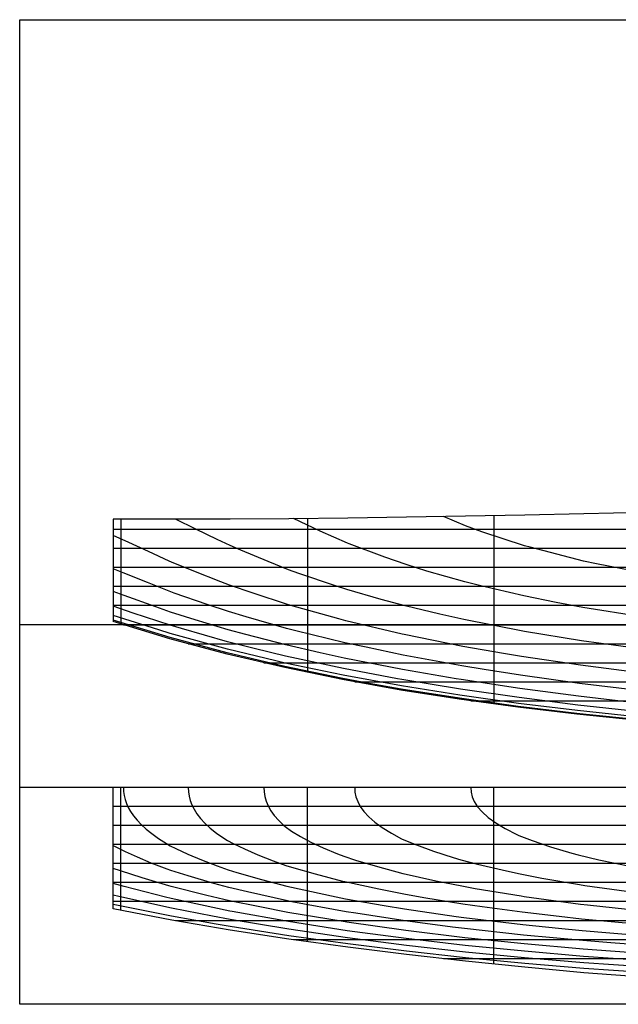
# Model space of a CAD drawing. Header units: metres. Extents: x -1049 to 33, y -200 to 318.
# Tile 1 of 4: x -1049 to -735, y -200 to 318. Entities that reach past the tile are written whole.
import ezdxf

# ---------------------------------------------------------------- set-up
doc = ezdxf.new("R2010")
doc.units = ezdxf.units.M

msp = doc.modelspace()

# ---------------------------------------------------------------- linework, layer by layer
at = {"layer": '2', "color": 5}
for points in [[(-317.15, 79.145), (-348.03, 76.9703), (-378.976, 74.8143), (-409.979, 72.6964), (-441.029, 70.649), (-472.122, 68.7469), (-503.254, 67.0737), (-534.423, 65.6864), (-565.616, 64.5032), (-596.821, 63.397), (-628.024, 62.2564), (-659.217, 61.0989), (-690.391, 60.005), (-721.539, 59.0507), (-752.657, 58.2492), (-783.744, 57.5688), (-814.8, 56.9776), (-845.819, 56.4647), (-876.79, 56.0417), (-907.704, 55.7211), (-938.551, 55.5156), (-969.319, 55.4377), (-1000, 55.5)], [(-1000, 55.5), (-1000, 51.3924), (-1000, 47.4907), (-1000, 43.7899), (-1000, 40.285), (-1000, 36.9712), (-1000, 33.8435), (-1000, 30.8969), (-1000, 28.1264), (-1000, 25.5272), (-1000, 23.0942), (-1000, 20.8226), (-1000, 18.7074), (-1000, 16.7436), (-1000, 14.9263), (-1000, 13.2505), (-1000, 11.7113), (-1000, 10.3037), (-1000, 9.0228), (-1000, 7.8636), (-1000, 6.8212), (-1000, 5.8906), (-1000, 5.067), (-1000, 4.3452), (-1000, 3.7205), (-1000, 3.1877), (-1000, 2.7421), (-1000, 2.3786), (-1000, 2.0923), (-1000, 1.8783), (-1000, 1.7315), (-1000, 1.647), (-1000, 1.62)], [(-321.89, -49.1651), (-352.864, -51.901), (-383.874, -54.1701), (-414.914, -55.9235), (-445.978, -57.1625), (-477.059, -57.992), (-508.15, -58.5303), (-539.246, -58.8387), (-570.338, -58.7938), (-601.42, -58.2346), (-632.485, -57.0329), (-663.527, -55.2299), (-694.538, -52.9209), (-725.513, -50.1902), (-756.444, -47.0279), (-787.32, -43.3768), (-818.132, -39.1786), (-848.857, -34.3651), (-879.461, -28.8594), (-909.911, -22.585), (-940.173, -15.4648), (-970.214, -7.4221), (-1000, 1.62)]]:
    msp.add_lwpolyline(points, dxfattribs=at)
at = {"layer": '2', "color": 1}
for points in [[(-800, 57.2593), (-800, 48.8678), (-800, 40.9623), (-800, 33.5283), (-800, 26.5516), (-800, 20.0176), (-800, 13.912), (-800, 8.2204), (-800, 2.9283), (-800, -1.9785), (-800, -6.5146), (-800, -10.6944), (-800, -14.5321), (-800, -18.0423), (-800, -21.2393), (-800, -24.1375), (-800, -26.7514), (-800, -29.0953), (-800, -31.1837), (-800, -33.0309), (-800, -34.6513), (-800, -36.0593), (-800, -37.2694), (-800, -38.2959), (-800, -39.1532), (-800, -39.8558), (-800, -40.4179), (-800, -40.8541), (-800, -41.1787), (-800, -41.4061), (-800, -41.5507), (-800, -41.6269), (-800, -41.6492)], [(-996, 55.4919), (-996, 51.2766), (-996, 47.2738), (-996, 43.4783), (-996, 39.885), (-996, 36.4886), (-996, 33.284), (-996, 30.2661), (-996, 27.4297), (-996, 24.7697), (-996, 22.2809), (-996, 19.9581), (-996, 17.7963), (-996, 15.7902), (-996, 13.9347), (-996, 12.2246), (-996, 10.6548), (-996, 9.2201), (-996, 7.9154), (-996, 6.7355), (-996, 5.6753), (-996, 4.7295), (-996, 3.8931), (-996, 3.1608), (-996, 2.5276), (-996, 1.9881), (-996, 1.5373), (-996, 1.1701), (-996, 0.8811), (-996, 0.6654), (-996, 0.5177), (-996, 0.4329), (-996, 0.4057)], [(-898, 55.8217), (-898, 49.2782), (-898, 43.0918), (-898, 37.2527), (-898, 31.7511), (-898, 26.5771), (-898, 21.7211), (-898, 17.1733), (-898, 12.9237), (-898, 8.9627), (-898, 5.2803), (-898, 1.8669), (-898, -1.2873), (-898, -4.1923), (-898, -6.8577), (-898, -9.2934), (-898, -11.5091), (-898, -13.5147), (-898, -15.3199), (-898, -16.9346), (-898, -18.3685), (-898, -19.6314), (-898, -20.7332), (-898, -21.6835), (-898, -22.4922), (-898, -23.1692), (-898, -23.7241), (-898, -24.1667), (-898, -24.507), (-898, -24.7545), (-898, -24.9192), (-898, -25.0109), (-898, -25.0393)]]:
    msp.add_lwpolyline(points, dxfattribs=at)
at = {"layer": '2', "color": 7}
for points in [[(-722.869, -12.7417), (-753.879, -8.4593), (-783.902, -3.5547), (-784.832, -3.396), (-815.729, 2.6986), (-828.378, 5.5521), (-846.561, 9.8717), (-859.26, 13.3136), (-877.315, 18.4706), (-883.149, 20.357), (-902.462, 26.924), (-907.995, 28.9044), (-918.637, 33.1506), (-932.961, 39.0841), (-938.64, 41.5357), (-945.485, 44.7745), (-956.697, 50.2322), (-967.318, 55.4427)], [(-722.25, 4.1658), (-753.271, 9.0769), (-767.294, 11.7201), (-784.242, 15.126), (-806.904, 20.4189), (-815.163, 22.4923), (-835.122, 28.2143), (-846.036, 31.5809), (-857.331, 35.5089), (-876.071, 42.4697), (-876.866, 42.7887), (-891.352, 49.2134), (-905.375, 55.7453)], [(-721.727, 27.3317), (-746.103, 32.0434), (-752.779, 33.4513), (-780.929, 40.6711), (-783.8, 41.4875), (-806.226, 48.8621), (-814.811, 52.013), (-826.52, 56.7838)], [(-723.472, -25.2696), (-754.476, -21.359), (-785.418, -16.752), (-794.989, -15.1243), (-816.304, -11.3853), (-847.122, -5.2431), (-848.1, -5.0206), (-877.848, 2.0138), (-881.533, 3.0083), (-906.745, 10.0811), (-908.469, 10.5854), (-926.415, 16.527), (-938.992, 20.8284), (-943.398, 22.5175), (-957.601, 28.1396), (-969.47, 32.9215), (-970.6, 33.424), (-981.581, 38.4428), (-991.914, 43.1601), (-1000, 46.8387)], [(-724.01, -34.5135), (-755.006, -30.8306), (-785.939, -26.5056), (-805.033, -23.479), (-816.815, -21.5735), (-847.622, -15.9486), (-867.078, -11.9017), (-878.331, -9.4963), (-904.051, -3.2063), (-908.916, -1.9805), (-930.203, 4.1474), (-939.367, 6.8616), (-950.744, 10.6903), (-968.024, 16.6353), (-969.703, 17.2293), (-982.038, 22.1256), (-994.732, 27.2089), (-1000, 29.3473)], [(-724.466, -41.1675), (-755.452, -37.6362), (-786.375, -33.5089), (-817.241, -28.853), (-819.729, -28.4315), (-848.034, -23.5698), (-878.722, -17.5718), (-891.31, -14.7561), (-909.276, -10.6617), (-930.265, -5.1762), (-939.673, -2.6664), (-956.999, 2.6253), (-969.905, 6.6433), (-977.6, 9.3733), (-994.247, 15.3722), (-1000, 17.4775)], [(-724.84, -45.7087), (-755.814, -42.2942), (-786.726, -38.3251), (-817.579, -33.8428), (-848.356, -28.805), (-850.578, -28.3916), (-879.021, -23.0544), (-909.544, -16.4993), (-925.876, -12.4773), (-939.893, -8.9828), (-964.186, -2.0379), (-970.048, -0.3386), (-989.498, 6.1154), (-1000, 9.6468)], [(-725.144, -48.5015), (-756.103, -45.1913), (-787.003, -41.3611), (-817.841, -37.0129), (-848.598, -32.0938), (-879.24, -26.5039), (-909.732, -20.1416), (-914.519, -18.9985), (-940.041, -12.8706), (-970.139, -4.6012), (-976.012, -2.7576), (-1000, 4.8387)], [(-725.385, -49.8751), (-749.748, -47.3439), (-756.328, -46.6596), (-787.215, -42.9468), (-818.037, -38.7007), (-848.774, -33.8575), (-865.483, -30.8428), (-879.392, -28.3318), (-909.856, -22.0349), (-940.133, -14.8823), (-970.192, -6.7864), (-1000, 2.3448)], [(-321.89, -49.1651), (-352.864, -51.901), (-383.874, -54.1701), (-414.914, -55.9235), (-445.978, -57.1625), (-477.059, -57.992), (-508.15, -58.5303), (-539.246, -58.8387), (-570.338, -58.7938), (-601.42, -58.2346), (-632.485, -57.0329), (-663.527, -55.2299), (-694.538, -52.9209), (-725.513, -50.1902), (-756.444, -47.0279), (-787.32, -43.3768), (-818.132, -39.1786), (-848.857, -34.3651), (-879.461, -28.8594), (-909.911, -22.585), (-940.173, -15.4648), (-970.214, -7.4221), (-1000, 1.62)]]:
    msp.add_lwpolyline(points, dxfattribs=at)
at = {"layer": '2', "color": 2}
for points in [[(-721.534, 50), (-752.658, 50), (-783.753, 50), (-814.815, 50), (-845.838, 50), (-876.812, 50), (-907.726, 50), (-938.57, 50), (-945.933, 50), (-969.334, 50), (-1000, 50)], [(-721.578, 40), (-752.709, 40), (-783.813, 40), (-814.885, 40), (-845.917, 40), (-876.899, 40), (-907.817, 40), (-938.656, 40), (-947.89, 40), (-969.398, 40), (-997.15, 40), (-1000, 40)], [(-721.686, 30), (-752.826, 30), (-783.939, 30), (-815.02, 30), (-846.062, 30), (-868.974, 30), (-877.051, 30), (-907.974, 30), (-937.596, 30), (-938.803, 30), (-969.506, 30), (-972.52, 30), (-994.312, 30), (-1000, 30)], [(-721.855, 20), (-753.003, 20), (-784.125, 20), (-799.697, 20), (-815.219, 20), (-846.275, 20), (-877.274, 20), (-879.262, 20), (-908.199, 20), (-922.939, 20), (-939.012, 20), (-950.917, 20), (-969.655, 20), (-970.813, 20), (-984.783, 20), (-996.194, 20), (-1000, 20)], [(-722.083, 10), (-738.442, 10), (-753.244, 10), (-784.382, 10), (-815.487, 10), (-821.743, 10), (-846.557, 10), (-872.452, 10), (-877.566, 10), (-906.111, 10), (-908.488, 10), (-929.488, 10), (-939.275, 10), (-947.094, 10), (-960.638, 10), (-969.838, 10), (-971.708, 10), (-980.128, 10), (-987.326, 10), (-993.521, 10), (-998.879, 10), (-1000, 10)], [(-994.663, 0), (-994.574, 0), (-994.294, 0), (-993.805, 0), (-993.09, 0), (-992.127, 0), (-990.896, 0), (-989.371, 0), (-987.525, 0), (-985.325, 0), (-982.734, 0), (-979.706, 0), (-976.189, 0), (-972.116, 0), (-970.041, 0), (-967.049, 0), (-960.861, 0), (-953.687, 0), (-945.346, 0), (-939.584, 0), (-935.06, 0), (-922.039, 0), (-908.84, 0), (-906.281, 0), (-885.312, 0), (-877.927, 0), (-857.641, 0), (-846.91, 0), (-819.859, 0), (-815.827, 0), (-784.707, 0), (-766.075, 0), (-753.558, 0), (-722.384, 0)], [(-960.585, -10), (-960.481, -10), (-960.151, -10), (-959.569, -10), (-958.706, -10), (-957.534, -10), (-956.019, -10), (-954.128, -10), (-951.818, -10), (-949.046, -10), (-945.758, -10), (-941.892, -10), (-939.931, -10), (-937.028, -10), (-931.059, -10), (-924.121, -10), (-916.058, -10), (-909.247, -10), (-906.341, -10), (-893.977, -10), (-879.479, -10), (-878.353, -10), (-860.501, -10), (-847.334, -10), (-836.832, -10), (-816.24, -10), (-806.176, -10), (-785.106, -10), (-765.675, -10), (-753.943, -10), (-722.754, -10)], [(-920.897, -20), (-920.776, -20), (-920.388, -20), (-919.696, -20), (-918.659, -20), (-917.237, -20), (-915.384, -20), (-913.053, -20), (-910.189, -20), (-909.724, -20), (-906.329, -20), (-901.657, -20), (-896.143, -20), (-889.677, -20), (-882.123, -20), (-878.85, -20), (-872.634, -20), (-861.131, -20), (-847.834, -20), (-847.728, -20), (-830.456, -20), (-816.731, -20), (-809.732, -20), (-785.582, -20), (-783.978, -20), (-754.405, -20), (-750.751, -20), (-723.202, -20)], [(-873.121, -30), (-872.966, -30), (-872.461, -30), (-871.547, -30), (-870.162, -30), (-868.245, -30), (-865.73, -30), (-862.547, -30), (-858.618, -30), (-853.856, -30), (-848.438, -30), (-848.127, -30), (-840.559, -30), (-831.703, -30), (-821.379, -30), (-817.314, -30), (-808.591, -30), (-793.349, -30), (-786.149, -30), (-774.746, -30), (-754.955, -30), (-752.131, -30), (-723.735, -30)], [(-812.104, -40), (-811.93, -40), (-811.344, -40), (-810.25, -40), (-808.555, -40), (-806.17, -40), (-803.005, -40), (-798.967, -40), (-793.957, -40), (-787.867, -40), (-786.868, -40), (-779.832, -40), (-770.242, -40), (-759.047, -40), (-755.627, -40), (-744.755, -40), (-727.675, -40)]]:
    msp.add_lwpolyline(points, dxfattribs=at)
at = {"layer": '2', "color": 9}
msp.add_lwpolyline([(33.2, 0), (-1049.2, 0)], dxfattribs=at)
at = {"layer": '3', "color": 9}
msp.add_lwpolyline([(33.2, -85.5818), (-1049.2, -85.5818)], dxfattribs=at)
at = {"layer": '3', "color": 5}
for points in [[(-321.89, -85.5818), (-352.864, -85.5818), (-383.874, -85.5818), (-414.914, -85.5818), (-445.978, -85.5818), (-477.059, -85.5818), (-508.15, -85.5818), (-539.246, -85.5818), (-570.338, -85.5818), (-601.42, -85.5818), (-632.485, -85.5818), (-663.527, -85.5818), (-694.538, -85.5818), (-725.513, -85.5818), (-756.444, -85.5818), (-787.32, -85.5818), (-818.132, -85.5818), (-848.857, -85.5818), (-879.461, -85.5818), (-909.911, -85.5818), (-940.173, -85.5818), (-970.214, -85.5818), (-1000, -85.5818)], [(-1000, -149.392), (-1000, -147.661), (-1000, -145.898), (-1000, -144.104), (-1000, -142.282), (-1000, -140.433), (-1000, -138.557), (-1000, -136.657), (-1000, -134.734), (-1000, -132.79), (-1000, -130.826), (-1000, -128.843), (-1000, -126.844), (-1000, -124.829), (-1000, -122.8), (-1000, -120.758), (-1000, -118.706), (-1000, -116.643), (-1000, -114.573), (-1000, -112.497), (-1000, -110.415), (-1000, -108.33), (-1000, -106.242), (-1000, -104.154), (-1000, -102.067), (-1000, -99.9826), (-1000, -97.9018), (-1000, -95.8264), (-1000, -93.7578), (-1000, -91.6976), (-1000, -89.6472), (-1000, -87.6081), (-1000, -85.5818)], [(-317.15, -171.591), (-348.03, -175.598), (-378.976, -179.092), (-409.979, -182.134), (-441.029, -184.748), (-472.122, -186.84), (-503.254, -188.289), (-534.423, -189.018), (-565.616, -189.174), (-596.821, -188.975), (-628.024, -188.608), (-659.217, -187.998), (-690.391, -186.941), (-721.539, -185.248), (-752.657, -182.919), (-783.744, -180.092), (-814.8, -176.905), (-845.819, -173.403), (-876.79, -169.539), (-907.704, -165.259), (-938.551, -160.51), (-969.319, -155.239), (-1000, -149.392)]]:
    msp.add_lwpolyline(points, dxfattribs=at)
at = {"layer": '3', "color": 7}
for points in [[(-321.89, -85.5818), (-352.864, -85.5818), (-383.874, -85.5818), (-414.914, -85.5818), (-445.978, -85.5818), (-477.059, -85.5818), (-508.15, -85.5818), (-539.246, -85.5818), (-570.338, -85.5818), (-601.42, -85.5818), (-632.485, -85.5818), (-663.527, -85.5818), (-694.538, -85.5818), (-725.513, -85.5818), (-756.444, -85.5818), (-787.32, -85.5818), (-818.132, -85.5818), (-848.857, -85.5818), (-879.461, -85.5818), (-909.911, -85.5818), (-940.173, -85.5818), (-970.214, -85.5818), (-1000, -85.5818)], [(-725.385, -95.5818), (-749.748, -95.5818), (-756.328, -95.5818), (-787.215, -95.5818), (-818.037, -95.5818), (-848.774, -95.5818), (-865.483, -95.5818), (-879.392, -95.5818), (-909.856, -95.5818), (-940.133, -95.5818), (-970.192, -95.5818), (-1000, -95.5818)], [(-725.144, -105.582), (-756.103, -105.582), (-787.003, -105.582), (-817.841, -105.582), (-848.598, -105.582), (-879.24, -105.582), (-909.732, -105.582), (-914.519, -105.582), (-940.041, -105.582), (-970.139, -105.582), (-976.012, -105.582), (-1000, -105.582)], [(-724.84, -115.582), (-755.814, -115.582), (-786.726, -115.582), (-817.579, -115.582), (-848.356, -115.582), (-850.578, -115.582), (-879.021, -115.582), (-909.544, -115.582), (-925.876, -115.582), (-939.893, -115.582), (-964.186, -115.582), (-970.048, -115.582), (-989.498, -115.582), (-1000, -115.582)], [(-724.466, -125.582), (-755.452, -125.582), (-786.375, -125.582), (-817.241, -125.582), (-819.729, -125.582), (-848.034, -125.582), (-878.722, -125.582), (-891.31, -125.582), (-909.276, -125.582), (-930.265, -125.582), (-939.673, -125.582), (-956.999, -125.582), (-969.905, -125.582), (-977.6, -125.582), (-994.247, -125.582), (-1000, -125.582)], [(-724.01, -135.582), (-755.006, -135.582), (-785.939, -135.582), (-805.033, -135.582), (-816.815, -135.582), (-847.622, -135.582), (-867.078, -135.582), (-878.331, -135.582), (-904.051, -135.582), (-908.916, -135.582), (-930.203, -135.582), (-939.367, -135.582), (-950.744, -135.582), (-968.024, -135.582), (-969.703, -135.582), (-982.038, -135.582), (-994.732, -135.582), (-1000, -135.582)], [(-723.472, -145.582), (-754.476, -145.582), (-785.418, -145.582), (-794.989, -145.582), (-816.304, -145.582), (-847.122, -145.582), (-848.1, -145.582), (-877.848, -145.582), (-881.533, -145.582), (-906.745, -145.582), (-908.469, -145.582), (-926.415, -145.582), (-938.992, -145.582), (-943.398, -145.582), (-957.601, -145.582), (-969.47, -145.582), (-970.6, -145.582), (-981.581, -145.582), (-991.914, -145.582), (-1000, -145.582)], [(-722.869, -155.582), (-753.879, -155.582), (-783.902, -155.582), (-784.832, -155.582), (-815.729, -155.582), (-828.378, -155.582), (-846.561, -155.582), (-859.26, -155.582), (-877.315, -155.582), (-883.149, -155.582), (-902.462, -155.582), (-907.995, -155.582), (-918.637, -155.582), (-932.961, -155.582), (-938.64, -155.582), (-945.485, -155.582), (-956.697, -155.582), (-967.318, -155.582)], [(-722.25, -165.582), (-753.271, -165.582), (-767.294, -165.582), (-784.242, -165.582), (-806.904, -165.582), (-815.163, -165.582), (-835.122, -165.582), (-846.036, -165.582), (-857.331, -165.582), (-876.071, -165.582), (-876.866, -165.582), (-891.352, -165.582), (-905.375, -165.582)], [(-721.727, -175.582), (-746.103, -175.582), (-752.779, -175.582), (-780.929, -175.582), (-783.8, -175.582), (-806.226, -175.582), (-814.811, -175.582), (-826.52, -175.582)]]:
    msp.add_lwpolyline(points, dxfattribs=at)
at = {"layer": '3', "color": 1}
for points in [[(-996, -150.154), (-996, -148.414), (-996, -146.641), (-996, -144.835), (-996, -142.999), (-996, -141.133), (-996, -139.24), (-996, -137.321), (-996, -135.378), (-996, -133.412), (-996, -131.425), (-996, -129.418), (-996, -127.393), (-996, -125.352), (-996, -123.296), (-996, -121.228), (-996, -119.147), (-996, -117.056), (-996, -114.957), (-996, -112.852), (-996, -110.741), (-996, -108.626), (-996, -106.509), (-996, -104.392), (-996, -102.276), (-996, -100.163), (-996, -98.0544), (-996, -95.9516), (-996, -93.8562), (-996, -91.7699), (-996, -89.6944), (-996, -87.6311), (-996, -85.5818)], [(-898, -166.603), (-898, -164.675), (-898, -162.659), (-898, -160.56), (-898, -158.383), (-898, -156.132), (-898, -153.813), (-898, -151.431), (-898, -148.99), (-898, -146.495), (-898, -143.951), (-898, -141.364), (-898, -138.738), (-898, -136.077), (-898, -133.388), (-898, -130.674), (-898, -127.941), (-898, -125.193), (-898, -122.436), (-898, -119.674), (-898, -116.913), (-898, -114.157), (-898, -111.411), (-898, -108.679), (-898, -105.968), (-898, -103.282), (-898, -100.625), (-898, -98.0025), (-898, -95.4198), (-898, -92.8815), (-898, -90.3924), (-898, -87.9576), (-898, -85.5818)], [(-800, -178.424), (-800, -176.192), (-800, -173.838), (-800, -171.371), (-800, -168.799), (-800, -166.128), (-800, -163.367), (-800, -160.524), (-800, -157.606), (-800, -154.622), (-800, -151.578), (-800, -148.484), (-800, -145.347), (-800, -142.174), (-800, -138.974), (-800, -135.754), (-800, -132.522), (-800, -129.286), (-800, -126.054), (-800, -122.834), (-800, -119.633), (-800, -116.459), (-800, -113.32), (-800, -110.224), (-800, -107.179), (-800, -104.192), (-800, -101.272), (-800, -98.4256), (-800, -95.6615), (-800, -92.9872), (-800, -90.4106), (-800, -87.9396), (-800, -85.5818)]]:
    msp.add_lwpolyline(points, dxfattribs=at)
at = {"layer": '3', "color": 2}
for points in [[(-994.663, -85.5818), (-994.574, -87.6394), (-994.294, -89.7145), (-993.805, -91.8096), (-993.09, -93.9277), (-992.127, -96.0727), (-990.896, -98.2492), (-989.371, -100.463), (-987.525, -102.72), (-985.325, -105.028), (-982.734, -107.395), (-979.706, -109.833), (-976.189, -112.354), (-972.116, -114.971), (-970.041, -116.177), (-967.049, -117.689), (-960.861, -120.532), (-953.687, -123.54), (-945.346, -126.749), (-939.584, -128.795), (-935.06, -130.188), (-922.039, -133.91), (-908.84, -137.421), (-906.281, -138.011), (-885.312, -142.549), (-877.927, -144.055), (-857.641, -147.641), (-846.91, -149.438), (-819.859, -153.367), (-815.827, -153.924), (-784.707, -157.657), (-766.075, -159.579), (-753.558, -160.808), (-722.384, -163.374)], [(-960.585, -85.5818), (-960.481, -87.8154), (-960.151, -90.0768), (-959.569, -92.367), (-958.706, -94.688), (-957.534, -97.0429), (-956.019, -99.4359), (-954.128, -101.873), (-951.818, -104.36), (-949.046, -106.906), (-945.758, -109.521), (-941.892, -112.218), (-939.931, -113.431), (-937.028, -114.996), (-931.059, -117.871), (-924.121, -120.882), (-916.058, -124.054), (-909.247, -126.499), (-906.341, -127.407), (-893.977, -130.955), (-879.479, -134.794), (-878.353, -135.071), (-860.501, -138.897), (-847.334, -141.527), (-836.832, -143.361), (-816.24, -146.725), (-806.176, -148.168), (-785.106, -150.999), (-765.675, -153.262), (-753.943, -154.546), (-722.754, -157.42)], [(-920.897, -85.5818), (-920.776, -87.9276), (-920.388, -90.3207), (-919.696, -92.76), (-918.659, -95.2456), (-917.237, -97.7794), (-915.384, -100.364), (-913.053, -103.006), (-910.189, -105.709), (-909.724, -106.083), (-906.329, -108.467), (-901.657, -111.3), (-896.143, -114.223), (-889.677, -117.254), (-882.123, -120.413), (-878.85, -121.644), (-872.634, -123.692), (-861.131, -127.125), (-847.834, -130.745), (-847.728, -130.77), (-830.456, -134.565), (-816.731, -137.344), (-809.732, -138.601), (-785.582, -142.605), (-783.978, -142.839), (-754.405, -146.819), (-750.751, -147.237), (-723.202, -150.15)], [(-873.121, -85.5818), (-872.966, -87.9701), (-872.461, -90.4331), (-871.547, -92.9666), (-870.162, -95.5676), (-868.245, -98.2349), (-865.73, -100.969), (-862.547, -103.773), (-858.618, -106.652), (-853.856, -109.613), (-848.438, -112.517), (-848.127, -112.664), (-840.559, -115.789), (-831.703, -119.023), (-821.379, -122.387), (-817.314, -123.576), (-808.591, -125.858), (-793.349, -129.463), (-786.149, -131.01), (-774.746, -133.186), (-754.955, -136.626), (-752.131, -137.046), (-723.735, -140.894)], [(-812.104, -85.5818), (-811.93, -87.9467), (-811.344, -90.4195), (-810.25, -92.9931), (-808.555, -95.6614), (-806.17, -98.4197), (-803.005, -101.265), (-798.967, -104.196), (-793.957, -107.214), (-787.867, -110.321), (-786.868, -110.757), (-779.832, -113.497), (-770.242, -116.76), (-759.047, -120.123), (-755.627, -121.032), (-744.755, -123.53), (-727.675, -127.032)], [(-722.083, -168.437), (-738.442, -167.201), (-753.244, -166.043), (-784.382, -163.123), (-815.487, -159.713), (-821.743, -158.92), (-846.557, -155.654), (-872.452, -151.71), (-877.566, -150.896), (-906.111, -145.648), (-908.488, -145.188), (-929.488, -140.499), (-939.275, -138.181), (-947.094, -136.041), (-960.638, -132.09), (-969.838, -129.208), (-971.708, -128.532), (-980.128, -125.268), (-987.326, -122.245), (-993.521, -119.421), (-998.879, -116.759), (-1000, -116.153)], [(-721.855, -172.758), (-753.003, -170.488), (-784.125, -167.752), (-799.697, -166.152), (-815.219, -164.515), (-846.275, -160.733), (-877.274, -156.367), (-879.262, -156.045), (-908.199, -151.193), (-922.939, -148.335), (-939.012, -145.08), (-950.917, -142.295), (-969.655, -137.657), (-970.813, -137.326), (-984.783, -133.103), (-996.194, -129.39), (-1000, -128.066)], [(-721.686, -176.559), (-752.826, -174.356), (-783.939, -171.68), (-815.02, -168.563), (-846.062, -164.986), (-868.974, -161.953), (-877.051, -160.862), (-907.974, -156.068), (-937.596, -150.763), (-938.803, -150.54), (-969.506, -143.992), (-972.52, -143.249), (-994.312, -137.601), (-1000, -136.035)], [(-721.578, -179.911), (-752.709, -177.756), (-783.813, -175.115), (-814.885, -172.052), (-845.917, -168.572), (-876.899, -164.616), (-907.817, -160.114), (-938.656, -154.98), (-947.89, -153.228), (-969.398, -149.046), (-997.15, -142.793), (-1000, -142.123)], [(-721.534, -182.852), (-752.658, -180.718), (-783.753, -178.081), (-814.815, -175.045), (-845.838, -171.644), (-876.812, -167.827), (-907.726, -163.537), (-938.57, -158.707), (-945.933, -157.407), (-969.334, -153.241), (-1000, -147.032)]]:
    msp.add_lwpolyline(points, dxfattribs=at)
at = {"layer": '4', "color": 2}
msp.add_lwpolyline([(-1049.2, 317.99), (33.2, 317.99), (33.2, -199.533), (-1049.2, -199.533), (-1049.2, 317.99)], dxfattribs=at)

doc.saveas('drawing.dxf')
